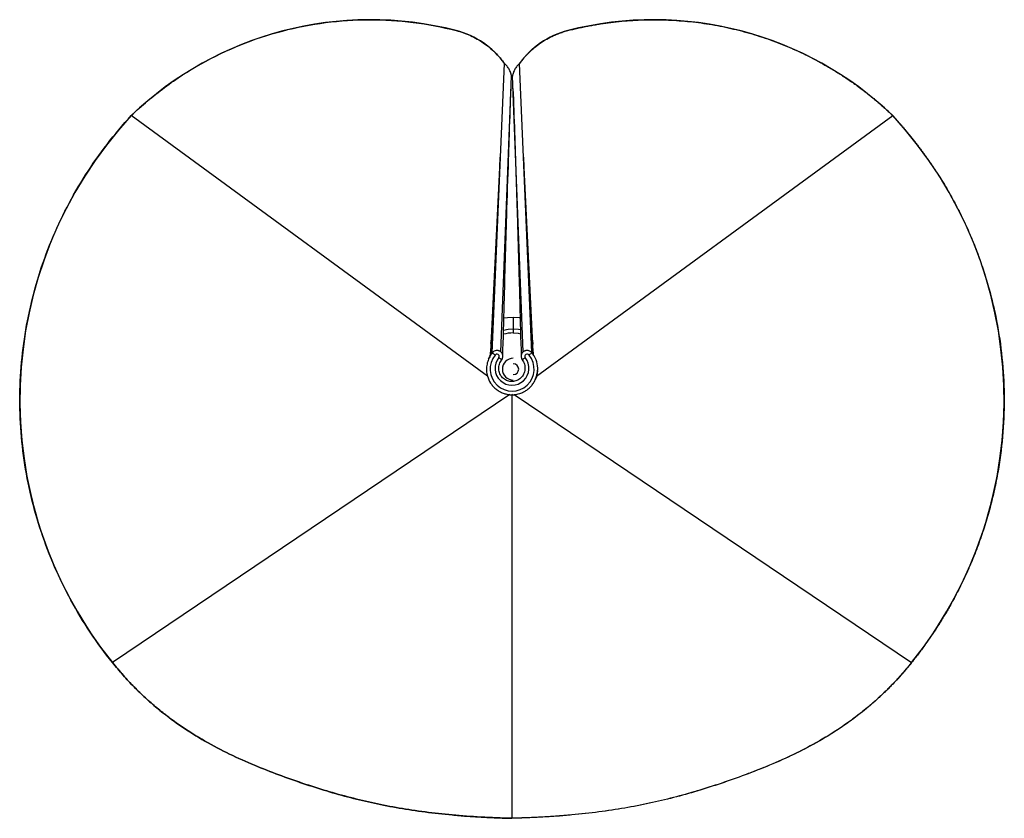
# Paper-space layout '_Top' of a CAD drawing. Header units: millimetres. Extents: x -306 to 237, y -252 to 188.
import ezdxf

# ---------------------------------------------------------------- set-up
doc = ezdxf.new("R2010")
doc.units = ezdxf.units.MM

psp = doc.layouts.new('_Top')

# ---------------------------------------------------------------- linework, layer by layer
at = {"color": 7, "linetype": 'Continuous', "lineweight": 25}
for p, q in [((-45.51, 4.46), (-38.82, 163.91)), ((-38.65, 163.74), (-38.65, 163.74)), ((-30.64, 163.74), (-30.64, 163.74)), ((-23.79, 4.63), (-30.47, 163.91)), ((-40.87, 5.01), (-34.91, 156.99)), ((-28.42, 5.01), (-34.38, 156.99)), ((-48.18, -8.37), (-244.52, 135.27)), ((-21.11, -8.37), (175.23, 135.27)), ((-46.15, 8.98), (-41.06, 113.93)), ((-41.7, 95.25), (-41.14, 112.26)), ((-23.14, 8.98), (-28.23, 113.93)), ((-27.59, 95.25), (-28.15, 112.26)), ((-46.16, 9.04), (-46.05, 11.53)), ((-46.16, 9.04), (-46.05, 11.53)), ((-23.13, 9.04), (-23.24, 11.53)), ((-23.13, 9.04), (-23.24, 11.53)), ((-46.43, 3.2), (-46.27, 6.56)), ((-46.42, 3.22), (-46.2, 8.01)), ((-46.42, 3.22), (-46.3, 5.88)), ((-46.41, 3.23), (-46.2, 8.1)), ((-46.41, 3.23), (-46.26, 6.84)), ((-46.28, 10.08), (-46.2, 8.1)), ((-45.64, 4.48), (-46.28, 10.08)), ((-46.16, 9.05), (-46.11, 10.28)), ((-23.65, 4.48), (-23.02, 10.08)), ((-23.13, 9.05), (-23.19, 10.28)), ((-23.09, 8.1), (-23.02, 10.08)), ((-22.89, 3.46), (-23.09, 8.1)), ((-22.88, 3.45), (-23.09, 8.01)), ((-22.89, 3.46), (-23.04, 6.84)), ((-22.87, 3.43), (-23.02, 6.56)), ((-22.88, 3.45), (-22.99, 5.88)), ((-45.69, 4.24), (-45.51, 4.46)), ((-45.51, 4.46), (-45.46, 4.42)), ((-40.64, 0.08), (-40.7, 0.22)), ((-40.32, 0.62), (-40.64, 0.19)), ((-40.37, 0.65), (-40.32, 0.62)), ((-28.92, 0.65), (-28.97, 0.61)), ((-28.97, 0.62), (-28.92, 0.65)), ((-28.97, 0.61), (-28.97, 0.62)), ((-23.65, 4.48), (-23.62, 4.32)), ((-305.94, -21.55), (-305.94, -21.57)), ((-35.9, -18.59), (-254.92, -166.29)), ((-34.65, -18.65), (-34.85, -18.57)), ((-34.41, -18.56), (-34.65, -18.65)), ((-34.65, -18.65), (-34.65, -18.66)), ((-34.65, -18.66), (-34.65, -18.65)), ((-34.65, -18.66), (-34.65, -252.2)), ((-33.39, -18.59), (185.62, -166.29)), ((236.65, -21.57), (236.65, -21.55)), ((-254.92, -166.29), (-254.92, -166.3)), ((185.62, -166.29), (185.62, -166.3))]:
    psp.add_line(p, q, dxfattribs=at)
at = {"color": 8, "linetype": 'Continuous', "lineweight": 25}
psp.add_line((-33.96, 24), (-33.96, 15.43), dxfattribs=at)
at = {"color": 7, "linetype": 'Continuous', "lineweight": 25, "flags": 128}
for points in [[(-33.96, 24), (-37.16, 23.82), (-39.14, 23.53)], [(-30.13, 23.74), (-30.76, 23.82), (-33.96, 24)], [(-33.96, 17.49), (-36.84, 17.3), (-39.33, 16.82)], [(-29.94, 17.12), (-31.08, 17.3), (-33.96, 17.49)], [(-33.96, 15.43), (-31.24, 15.25), (-29.9, 15.02)], [(-47.53, 1.17), (-46.81, 2.59), (-46.43, 3.2)]]:
    psp.add_lwpolyline(points, dxfattribs=at)
at = {"color": 7, "linetype": 'Continuous', "lineweight": 25}
for centre, radius, start, end in [((-112.87, -2.18), 190.33, 75.5481, 133.7647), ((43.57, -2.18), 190.33, 46.2353, 104.4519), ((-76.98, 136.64), 46.95, 35.2617, 75.671), ((7.69, 136.64), 46.95, 104.329, 144.7383), ((-74.97, -21.53), 230.94, 137.2348, 218.8153), ((5.68, -21.53), 230.94, 321.1847, 42.7652), ((-33.96, -4.57), 20, 90, 105.8249), ((-34.57, -4.5), 12.14, 140.3598, 39.638), ((-34.65, -4.04), 9.34, 140.9865, 38.7255), ((-42.9, 2.56), 1.23, 324.4946, 146.0355), ((-33.96, -4.57), 6, 90, 270), ((-26.27, 2.49), 1.29, 35.6106, 212.291), ((-34.57, -4.5), 14.14, 357.2444, 35.8215), ((-33.96, -4.57), 3, 270, 90), ((-34.57, -4.5), 14.14, 335.8446, 355.9974), ((-74.74, -21.42), 231.2, 180.036, 218.8036), ((5.45, -21.42), 231.2, 321.1964, 359.964)]:
    psp.add_arc(centre, radius, start, end, dxfattribs=at)
for points in [[(-244.52, 135.27), (-238.74, 140.83), (-226.47, 151.2), (-206.17, 164.33), (-184.32, 174.79), (-161.29, 182.41), (-137.46, 187.05), (-113.24, 188.64), (-89.02, 187.15), (-73.16, 184.13), (-65.36, 182.13)], [(-65.36, 182.13), (-62.65, 181.43), (-57.4, 179.57), (-50.2, 175.49), (-43.84, 170.24), (-40.25, 166.02), (-38.65, 163.74)], [(-30.47, 163.91), (-30.99, 163.48), (-31.97, 162.51), (-33.13, 160.83), (-33.97, 158.98), (-34.29, 157.66), (-34.38, 156.99)], [(-254.92, -166.29), (-259.26, -160.88), (-267.43, -149.71), (-278.07, -132.06), (-287.07, -113.63), (-294.39, -94.52), (-300, -74.86), (-303.84, -54.74), (-305.9, -34.31), (-306.12, -13.61), (-304.47, 7.03), (-301.02, 27.27), (-295.79, 47.09), (-288.85, 66.33), (-280.23, 84.9), (-269.98, 102.69), (-258.14, 119.58), (-249.22, 130.17), (-244.52, 135.27)]]:
    psp.add_open_spline(points, degree=3, dxfattribs=at)
for points, knots in [([(-3.93, 182.13), (-3.47, 182.25), (-2.55, 182.48), (-1.16, 182.82), (0.22, 183.15), (1.61, 183.46), (3, 183.77), (4.39, 184.07), (5.78, 184.36), (7.18, 184.63), (8.58, 184.9), (9.98, 185.15), (11.38, 185.4), (12.78, 185.63), (14.19, 185.86), (15.6, 186.07), (17.01, 186.27), (18.42, 186.47), (21.36, 186.85), (25.85, 187.33), (31.88, 187.8), (37.93, 188.07), (46, 188.18), (56.09, 187.84), (68.14, 186.66), (80.09, 184.73), (91.9, 182.04), (103.5, 178.61), (114.86, 174.45), (125.92, 169.58), (134.86, 164.94), (141.82, 160.9), (146.94, 157.71), (151.95, 154.35), (155.95, 151.49), (158.98, 149.21), (161.1, 147.57), (163.19, 145.9), (165.26, 144.2), (167.31, 142.47), (169.32, 140.72), (171.32, 138.93), (173.29, 137.12), (174.58, 135.89), (175.23, 135.27)], [0, 0, 0, 0, 0.0073619, 0.0147206, 0.0220766, 0.0294304, 0.0367823, 0.0441327, 0.0514821, 0.0588309, 0.0661795, 0.0735284, 0.0808779, 0.0882284, 0.0955805, 0.1029344, 0.1102907, 0.1176497, 0.1250119, 0.1562786, 0.1875139, 0.2187499, 0.2500188, 0.3125127, 0.3750096, 0.4375035, 0.5000004, 0.5624943, 0.6249912, 0.6874851, 0.749982, 0.7812487, 0.8124839, 0.8437199, 0.8749888, 0.8888918, 0.9027851, 0.9166713, 0.9305533, 0.9444341, 0.9583163, 0.9722028, 0.9860964, 1, 1, 1, 1]), ([(-30.64, 163.74), (-30.51, 163.93), (-30.24, 164.3), (-29.84, 164.86), (-29.42, 165.4), (-28.99, 165.95), (-28.56, 166.48), (-28.12, 167.01), (-27.67, 167.53), (-27.22, 168.04), (-26.75, 168.55), (-26.28, 169.05), (-25.8, 169.55), (-24.51, 170.85), (-22.29, 172.85), (-18.98, 175.35), (-15.47, 177.55), (-12.59, 179.01), (-10.48, 179.93), (-9.2, 180.45), (-7.9, 180.93), (-6.59, 181.37), (-5.27, 181.77), (-4.37, 182.01), (-3.93, 182.13)], [0, 0, 0, 0, 0.020877, 0.041732, 0.062568, 0.083392, 0.104206, 0.125016, 0.145827, 0.166642, 0.187466, 0.208305, 0.229162, 0.250041, 0.375014, 0.500003, 0.624976, 0.749965, 0.791696, 0.833355, 0.874978, 0.916603, 0.958265, 1, 1, 1, 1]), ([(-34.91, 156.99), (-34.93, 157.1), (-34.96, 157.33), (-35.02, 157.66), (-35.1, 157.99), (-35.18, 158.31), (-35.28, 158.64), (-35.45, 159.17), (-35.74, 159.91), (-36.2, 160.81), (-36.74, 161.67), (-37.26, 162.35), (-37.71, 162.86), (-38.06, 163.23), (-38.43, 163.58), (-38.69, 163.8), (-38.82, 163.91)], [0, 0, 0, 0, 0.041729, 0.083384, 0.125004, 0.166628, 0.208294, 0.250041, 0.37499, 0.500006, 0.624955, 0.74997, 0.812531, 0.874968, 0.937415, 1, 1, 1, 1]), ([(-39.71, 2.43), (-39.45, 12.13), (-38.77, 37.86), (-37.73, 74.09), (-36.73, 105.83), (-35.94, 129.17), (-35.47, 142.12), (-35.18, 150.22)], [0, 0, 0, 0, 0.198598, 0.527039, 0.738095, 0.836135, 1, 1, 1, 1]), ([(-34.12, 150.22), (-33.82, 142.13), (-32.98, 118.77), (-31.85, 83.55), (-30.93, 52.17), (-30.22, 26.34), (-29.84, 12.12), (-29.59, 2.43)], [0, 0, 0, 0, 0.163863, 0.472957, 0.708773, 0.801394, 1, 1, 1, 1]), ([(175.23, 135.27), (175.58, 134.88), (176.3, 134.1), (177.37, 132.92), (178.42, 131.74), (179.47, 130.55), (180.51, 129.35), (181.54, 128.14), (182.56, 126.93), (183.57, 125.71), (184.58, 124.49), (185.57, 123.25), (186.56, 122.02), (187.54, 120.77), (188.51, 119.52), (189.47, 118.26), (190.43, 117), (191.37, 115.73), (192.31, 114.45), (193.23, 113.17), (194.15, 111.88), (195.06, 110.58), (195.96, 109.28), (196.85, 107.97), (197.74, 106.66), (198.61, 105.33), (199.48, 104.01), (201.91, 100.23), (205.75, 93.91), (210.69, 84.89), (215.23, 75.67), (219.35, 66.25), (223.05, 56.66), (226.32, 46.92), (229.15, 37.06), (232.33, 23.75), (235.2, 6.86), (236.82, -13.61), (236.62, -34.14), (234.92, -51.18), (232.66, -64.67), (230.51, -74.71), (227.92, -84.64), (224.89, -94.45), (221.43, -104.13), (217.54, -113.64), (213.22, -122.97), (209.62, -129.93), (207.01, -134.65), (205.55, -137.2), (204.06, -139.74), (202.54, -142.26), (200.99, -144.75), (199.41, -147.23), (197.8, -149.68), (196.15, -152.11), (194.48, -154.53), (192.77, -156.92), (191.03, -159.3), (189.26, -161.65), (187.46, -163.98), (186.24, -165.52), (185.62, -166.29)], [0, 0, 0, 0, 0.0048193, 0.0096359, 0.0144501, 0.0192621, 0.0240721, 0.0288803, 0.033687, 0.0384924, 0.0432966, 0.0481, 0.0529027, 0.057705, 0.0625071, 0.0673092, 0.0721115, 0.0769142, 0.0817176, 0.086522, 0.0913274, 0.0961341, 0.1009425, 0.1057525, 0.1105646, 0.1153789, 0.1201957, 0.1250151, 0.1562961, 0.1875168, 0.2187379, 0.2500202, 0.2813013, 0.312522, 0.3437431, 0.3750254, 0.437512, 0.5000003, 0.5624869, 0.6249751, 0.6562562, 0.6874769, 0.718698, 0.7499803, 0.7812614, 0.8124821, 0.8437032, 0.8749855, 0.8839334, 0.8928729, 0.9018052, 0.9107319, 0.9196544, 0.9285741, 0.9374923, 0.9464106, 0.9553303, 0.9642529, 0.9731797, 0.9821122, 0.9910519, 1, 1, 1, 1]), ([(-40.87, 5.01), (-41.04, 5.15), (-41.22, 5.27), (-41.6, 5.47), (-41.81, 5.56), (-42.23, 5.68), (-42.44, 5.72), (-42.87, 5.76), (-43.1, 5.76), (-43.74, 5.68), (-44.17, 5.54), (-44.73, 5.22), (-44.91, 5.09), (-45.23, 4.8), (-45.38, 4.63), (-45.51, 4.46)], [0, 0, 0, 0, 0.125, 0.125, 0.25, 0.25, 0.375, 0.375, 0.5, 0.5, 0.75, 0.75, 0.875, 0.875, 1, 1, 1, 1]), ([(-23.78, 4.46), (-23.91, 4.63), (-24.06, 4.79), (-24.38, 5.08), (-24.56, 5.21), (-24.94, 5.43), (-25.13, 5.52), (-25.55, 5.66), (-25.76, 5.71), (-26.19, 5.76), (-26.41, 5.76), (-26.85, 5.72), (-27.06, 5.68), (-27.48, 5.56), (-27.68, 5.47), (-28.07, 5.27), (-28.25, 5.15), (-28.42, 5.01)], [0, 0, 0, 0, 0.125, 0.125, 0.25, 0.25, 0.375, 0.375, 0.5, 0.5, 0.625, 0.625, 0.75, 0.75, 0.875, 0.875, 1, 1, 1, 1]), ([(-46.45, 2.93), (-46.99, 2.1), (-47.44, 1.23), (-47.97, -0.16), (-48.12, -0.63), (-48.37, -1.57), (-48.47, -2.05), (-48.62, -3.02), (-48.67, -3.5), (-48.71, -4.49), (-48.71, -4.98), (-48.62, -6.45), (-48.45, -7.42), (-48.18, -8.37)], [0, 0, 0, 0, 0.25, 0.25, 0.375, 0.375, 0.5, 0.5, 0.625, 0.625, 0.75, 0.75, 1, 1, 1, 1]), ([(-45.64, 4.48), (-45.71, 4.35), (-45.89, 4.05), (-46.09, 3.69), (-46.2, 3.44), (-46.23, 3.39)], [0, 0, 0, 0, 0.342301, 0.856877, 1, 1, 1, 1]), ([(-45.69, 4.13), (-45.69, 4.18), (-45.68, 4.3), (-45.66, 4.41), (-45.64, 4.48)], [0, 0, 0, 0, 0.4276519, 1, 1, 1, 1]), ([(-45.51, 4.46), (-45.51, 4.46), (-45.5, 4.45), (-45.46, 4.42), (-45.43, 4.4), (-45.35, 4.33), (-45.3, 4.3), (-45.19, 4.21), (-45.12, 4.16), (-44.9, 3.99), (-44.73, 3.85), (-44.34, 3.56), (-44.13, 3.4), (-43.92, 3.24)], [0, 0, 0, 0, 0.125, 0.125, 0.25, 0.25, 0.375, 0.375, 0.5, 0.5, 0.75, 0.75, 1, 1, 1, 1]), ([(-28.97, 0.61), (-28.45, -0.11), (-27.62, -1.76), (-27.34, -4.59), (-28.09, -7.31), (-29.15, -8.75), (-30.08, -9.66), (-30.78, -10.22), (-31.95, -10.85), (-33.21, -11.24), (-34.51, -11.41), (-35.82, -11.34), (-37.11, -11.03), (-38.32, -10.48), (-39.05, -9.97), (-39.73, -9.4), (-40.36, -8.76), (-41.11, -7.66), (-41.65, -6.43), (-41.95, -5.12), (-42.01, -3.77), (-41.82, -2.42), (-41.37, -1.11), (-40.91, -0.3), (-40.64, 0.08)], [0, 0, 0, 0, 0.080521, 0.161043, 0.241564, 0.322085, 0.322085, 0.364455, 0.406825, 0.449194, 0.491564, 0.533934, 0.576303, 0.618673, 0.661043, 0.661043, 0.703412, 0.745782, 0.788152, 0.830521, 0.872891, 0.915261, 0.95763, 1, 1, 1, 1]), ([(-40.32, 0.62), (-40.32, 0.62), (-40.33, 0.62), (-40.37, 0.66), (-40.4, 0.68), (-40.48, 0.74), (-40.53, 0.78), (-40.64, 0.87), (-40.71, 0.92), (-40.93, 1.09), (-41.1, 1.23), (-41.48, 1.52), (-41.69, 1.68), (-41.9, 1.84)], [0, 0, 0, 0, 0.125, 0.125, 0.25, 0.25, 0.375, 0.375, 0.5, 0.5, 0.75, 0.75, 1, 1, 1, 1]), ([(-40.32, 0.62), (-40.2, 0.78), (-40.1, 0.96), (-39.93, 1.32), (-39.86, 1.52), (-39.76, 1.91), (-39.73, 2.11), (-39.7, 2.51), (-39.71, 2.72), (-39.76, 3.12), (-39.8, 3.32), (-39.92, 3.7), (-40.01, 3.89), (-40.2, 4.25), (-40.31, 4.42), (-40.57, 4.73), (-40.72, 4.88), (-40.87, 5.01)], [0, 0, 0, 0, 0.125, 0.125, 0.25, 0.25, 0.375, 0.375, 0.5, 0.5, 0.625, 0.625, 0.75, 0.75, 0.875, 0.875, 1, 1, 1, 1]), ([(-28.42, 5.01), (-28.58, 4.88), (-28.72, 4.73), (-28.98, 4.42), (-29.09, 4.25), (-29.29, 3.89), (-29.37, 3.71), (-29.49, 3.32), (-29.54, 3.12), (-29.59, 2.72), (-29.59, 2.52), (-29.57, 2.11), (-29.54, 1.91), (-29.44, 1.52), (-29.37, 1.33), (-29.2, 0.96), (-29.09, 0.78), (-28.97, 0.62)], [0, 0, 0, 0, 0.125, 0.125, 0.25, 0.25, 0.375, 0.375, 0.5, 0.5, 0.625, 0.625, 0.75, 0.75, 0.875, 0.875, 1, 1, 1, 1]), ([(-27.36, 1.8), (-27.37, 1.8), (-27.49, 1.71), (-27.79, 1.5), (-28.24, 1.17), (-28.64, 0.87), (-28.88, 0.69), (-28.91, 0.66), (-28.92, 0.65)], [0, 0, 0, 0, 0.009728, 0.161821, 0.406414, 0.650842, 0.895197, 1, 1, 1, 1]), ([(-23.65, 4.48), (-23.65, 4.48), (-23.66, 4.47), (-23.7, 4.44), (-23.73, 4.41), (-23.81, 4.35), (-23.86, 4.31), (-23.97, 4.22), (-24.04, 4.17), (-24.25, 4), (-24.43, 3.86), (-24.81, 3.57), (-25.02, 3.4), (-25.23, 3.24)], [0, 0, 0, 0, 0.125, 0.125, 0.25, 0.25, 0.375, 0.375, 0.5, 0.5, 0.75, 0.75, 1, 1, 1, 1]), ([(-23.43, 4.09), (-23.43, 4.09), (-23.5, 4.23), (-23.58, 4.35), (-23.65, 4.48)], [0, 0, 0, 0, 0.052061, 1, 1, 1, 1]), ([(-21.11, -8.37), (-20.84, -7.34), (-20.56, -6.28), (-20.61, -5.2), (-20.61, -5.17)], [0, 0, 0, 0, 0.970224, 1, 1, 1, 1]), ([(-48.18, -8.37), (-47.79, -9.74), (-47.21, -11.02), (-46.25, -12.51), (-46.04, -12.8), (-45.61, -13.37), (-45.38, -13.64), (-44.68, -14.43), (-44.18, -14.92), (-43.1, -15.83), (-42.51, -16.25), (-41.3, -16.98), (-40.68, -17.3), (-39.7, -17.7), (-39.37, -17.83), (-38.7, -18.05), (-38.35, -18.15), (-37.32, -18.41), (-36.62, -18.52), (-35.9, -18.59)], [0, 0, 0, 0, 0.25, 0.25, 0.3125, 0.3125, 0.375, 0.375, 0.5, 0.5, 0.625, 0.625, 0.75, 0.75, 0.8125, 0.8125, 0.875, 0.875, 1, 1, 1, 1]), ([(-33.39, -18.59), (-31.97, -18.46), (-30.6, -18.12), (-28.96, -17.44), (-28.64, -17.29), (-28, -16.97), (-27.69, -16.8), (-26.79, -16.25), (-26.22, -15.84), (-25.13, -14.94), (-24.62, -14.44), (-23.68, -13.38), (-23.25, -12.82), (-22.67, -11.94), (-22.49, -11.64), (-22.15, -11.01), (-21.99, -10.69), (-21.55, -9.72), (-21.3, -9.06), (-21.11, -8.37)], [0, 0, 0, 0, 0.25, 0.25, 0.3125, 0.3125, 0.375, 0.375, 0.5, 0.5, 0.625, 0.625, 0.75, 0.75, 0.8125, 0.8125, 0.875, 0.875, 1, 1, 1, 1]), ([(-35.9, -18.59), (-35.83, -18.67), (-35.73, -18.72), (-35.52, -18.78), (-35.4, -18.78), (-35.07, -18.77), (-34.86, -18.72), (-34.65, -18.66)], [0, 0, 0, 0, 0.25, 0.25, 0.5, 0.5, 1, 1, 1, 1]), ([(-34.65, -18.66), (-34.43, -18.72), (-34.22, -18.77), (-33.89, -18.78), (-33.78, -18.78), (-33.56, -18.72), (-33.46, -18.67), (-33.39, -18.59)], [0, 0, 0, 0, 0.5, 0.5, 0.75, 0.75, 1, 1, 1, 1]), ([(-34.65, -252.18), (-40.49, -252.04), (-51.93, -251.59), (-67.76, -250.43), (-82.73, -248.78), (-96.9, -246.63), (-110.53, -243.98), (-123.77, -240.83), (-136.81, -237.17), (-149.86, -233), (-163.1, -228.32), (-176.65, -223.06), (-190.31, -216.97), (-201.67, -211.02), (-210.66, -205.65), (-217.34, -201.27), (-223.93, -196.53), (-230.42, -191.39), (-236.78, -185.84), (-243.02, -179.83), (-249.06, -173.37), (-253, -168.68), (-254.92, -166.29)], [0, 0, 0, 0, 0.0625, 0.125, 0.1875, 0.25, 0.3125, 0.375, 0.4375, 0.5, 0.5625, 0.625, 0.6875, 0.75, 0.78125, 0.8125, 0.84375, 0.875, 0.90625, 0.9375, 0.96875, 1, 1, 1, 1]), ([(-254.92, -166.29), (-253.96, -167.49), (-252.01, -169.87), (-248.06, -174.43), (-243.01, -179.83), (-236.79, -185.84), (-228.3, -193.25), (-217.38, -201.46), (-203.94, -209.84), (-190.31, -216.97), (-176.65, -223.06), (-163.11, -228.32), (-145.44, -234.56), (-128.18, -239.78), (-110.53, -243.98), (-96.91, -246.63), (-82.72, -248.78), (-70.27, -250.15), (-59.83, -251.01), (-51.75, -251.53), (-44.77, -251.86), (-39.05, -252.06), (-36.11, -252.15), (-34.65, -252.18)], [0.002941, 0.002941, 0.002941, 0.002941, 0.01852, 0.0340991, 0.0652572, 0.0964153, 0.1275733, 0.1898895, 0.2522057, 0.3145219, 0.3768381, 0.4391543, 0.5014705, 0.6261029, 0.6884191, 0.7507352, 0.8130514, 0.8753676, 0.9065257, 0.9376838, 0.9688419, 0.984421, 1, 1, 1, 1]), ([(-254.92, -166.3), (-253.96, -167.5), (-252.01, -169.89), (-248.06, -174.45), (-243.01, -179.85), (-236.79, -185.85), (-228.3, -193.26), (-217.38, -201.47), (-203.94, -209.85), (-190.31, -216.98), (-176.65, -223.07), (-163.11, -228.34), (-145.44, -234.57), (-128.18, -239.8), (-110.53, -244), (-96.91, -246.65), (-82.72, -248.79), (-70.27, -250.17), (-59.83, -251.02), (-51.75, -251.54), (-44.77, -251.87), (-39.05, -252.08), (-36.11, -252.16), (-34.65, -252.2)], [0.002941, 0.002941, 0.002941, 0.002941, 0.01852, 0.0340991, 0.0652572, 0.0964153, 0.1275733, 0.1898895, 0.2522057, 0.3145219, 0.3768381, 0.4391543, 0.5014705, 0.6261029, 0.6884191, 0.7507352, 0.8130514, 0.8753676, 0.9065257, 0.9376838, 0.9688419, 0.984421, 1, 1, 1, 1]), ([(185.62, -166.29), (184.67, -167.49), (182.72, -169.87), (178.77, -174.43), (173.72, -179.83), (167.5, -185.84), (159.01, -193.25), (148.09, -201.46), (134.65, -209.84), (121.02, -216.97), (107.36, -223.06), (93.81, -228.32), (76.15, -234.56), (58.89, -239.78), (41.23, -243.98), (27.61, -246.63), (13.43, -248.78), (0.97, -250.15), (-9.46, -251.01), (-17.54, -251.53), (-24.52, -251.86), (-30.25, -252.06), (-33.19, -252.15), (-34.65, -252.18)], [0.002941, 0.002941, 0.002941, 0.002941, 0.01852, 0.0340991, 0.0652572, 0.0964153, 0.1275733, 0.1898895, 0.2522057, 0.3145219, 0.3768381, 0.4391543, 0.5014705, 0.6261029, 0.6884191, 0.7507352, 0.8130514, 0.8753676, 0.9065257, 0.9376838, 0.9688419, 0.984421, 1, 1, 1, 1]), ([(185.62, -166.29), (185.34, -166.64), (184.78, -167.35), (183.92, -168.4), (183.05, -169.44), (182.18, -170.48), (181.3, -171.51), (180.41, -172.53), (179.51, -173.54), (178.61, -174.54), (177.7, -175.54), (176.78, -176.53), (175.86, -177.51), (174.93, -178.49), (173.99, -179.45), (173.04, -180.41), (172.09, -181.36), (171.13, -182.31), (170.16, -183.24), (169.18, -184.17), (168.2, -185.09), (167.21, -186.01), (166.21, -186.91), (165.2, -187.81), (164.19, -188.7), (163.17, -189.58), (162.14, -190.46), (159.44, -192.73), (154.94, -196.3), (148.45, -200.99), (141.68, -205.46), (132.8, -210.78), (121.42, -216.77), (110.06, -221.87), (100.73, -225.63), (91.83, -229.02), (80.65, -232.98), (67.5, -237.17), (54.32, -240.88), (41.06, -244.02), (27.31, -246.68), (13.06, -248.82), (1.82, -250.05), (-6.15, -250.74), (-10.68, -251.08), (-15.31, -251.38), (-20.02, -251.64), (-24.81, -251.86), (-29.7, -252.05), (-32.99, -252.14), (-34.65, -252.18)], [0, 0, 0, 0, 0.005605, 0.011203, 0.016797, 0.022385, 0.027967, 0.033546, 0.03912, 0.04469, 0.050257, 0.05582, 0.061381, 0.066939, 0.072494, 0.078048, 0.0836, 0.089152, 0.094702, 0.100252, 0.105801, 0.111351, 0.116901, 0.122453, 0.128005, 0.133559, 0.139115, 0.144673, 0.177172, 0.210061, 0.243405, 0.277265, 0.337593, 0.40178, 0.430555, 0.461366, 0.519082, 0.576526, 0.631086, 0.687559, 0.744005, 0.803272, 0.864668, 0.882956, 0.90159, 0.92057, 0.9399, 0.95958, 0.979613, 1, 1, 1, 1]), ([(185.62, -166.3), (184.67, -167.5), (182.72, -169.89), (178.77, -174.45), (173.72, -179.85), (167.5, -185.85), (159.01, -193.26), (148.09, -201.47), (134.65, -209.85), (121.02, -216.98), (107.36, -223.07), (93.81, -228.34), (76.15, -234.57), (58.89, -239.8), (41.23, -244), (27.61, -246.65), (13.43, -248.79), (0.97, -250.17), (-9.46, -251.02), (-17.54, -251.54), (-24.52, -251.87), (-30.25, -252.08), (-33.19, -252.16), (-34.65, -252.2)], [0.002941, 0.002941, 0.002941, 0.002941, 0.01852, 0.0340991, 0.0652572, 0.0964153, 0.1275733, 0.1898895, 0.2522057, 0.3145219, 0.3768381, 0.4391543, 0.5014705, 0.6261029, 0.6884191, 0.7507352, 0.8130514, 0.8753676, 0.9065257, 0.9376838, 0.9688419, 0.984421, 1, 1, 1, 1])]:
    psp.add_open_spline(points, degree=3, knots=knots, dxfattribs=at)

doc.saveas('drawing.dxf')
